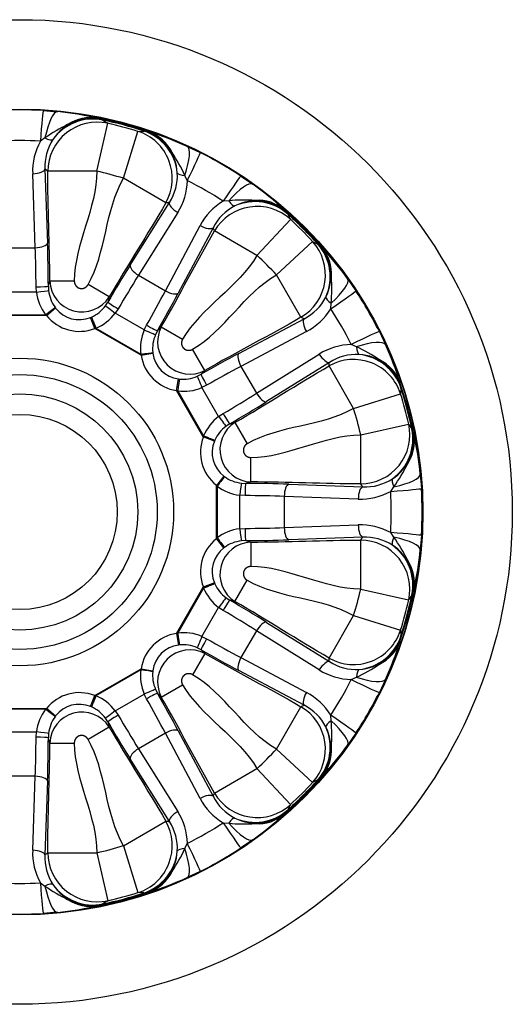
# Model space of a CAD drawing. Header units: millimetres. Extents: x 0 to 1980, y 0 to 1400.
# Tile 8 of 10: x 1401 to 1623, y 716 to 1160. Entities that reach past the tile are written whole.
import ezdxf

# ---------------------------------------------------------------- set-up
doc = ezdxf.new("R2010")
doc.units = ezdxf.units.MM
doc.header["$LTSCALE"] = 6.666667
doc.layers.add('CAP400C', color=7, linetype='Continuous')
doc.layers.add('Default', color=7, linetype='Continuous')

# ---------------------------------------------------------------- blocks, each defined once
blk = doc.blocks.new('SE2')
at = {"layer": 'CAP400C', "color": 7, "linetype": 'Continuous'}
for p, q in [((1411.74, 1119.16), (1418.21, 1118.64)), ((1435.95, 1091.75), (1440.85, 1113.41)), ((1438.38, 1115.04), (1438.63, 1114.87)), ((1438.63, 1114.87), (1440.85, 1113.41)), ((1412.54, 1106.77), (1410.45, 1105.3)), ((1447.9, 1088.55), (1454.49, 1109.75)), ((1454.49, 1109.75), (1457.14, 1109.91)), ((1457.14, 1109.91), (1457.44, 1109.93)), ((1476.71, 1102.97), (1482.57, 1100.18)), ((1408.16, 1057.25), (1406.99, 1090.63)), ((1412.52, 1092.69), (1413.69, 1059.31)), ((1435.95, 1091.75), (1413.81, 1091.75)), ((1476.76, 1087.54), (1475.68, 1089.85)), ((1500.93, 1089.58), (1506.28, 1085.9)), ((1467.08, 1077.48), (1447.9, 1088.55)), ((1450.96, 1049.33), (1468.66, 1077.65)), ((1495.43, 1078.45), (1492.89, 1078.23)), ((1472.42, 1073.1), (1454.72, 1044.77)), ((1521.94, 1072.69), (1522.08, 1072.42)), ((1522.08, 1072.42), (1523.26, 1070.04)), ((1466.87, 1037.76), (1482.55, 1067.25)), ((1508.19, 1053.74), (1523.26, 1070.04)), ((1488.38, 1066.27), (1472.7, 1036.78)), ((1508.19, 1053.74), (1489.02, 1064.81)), ((1516.94, 1044.99), (1533.25, 1060.06)), ((1533.25, 1060.06), (1535.62, 1058.87)), ((1535.62, 1058.87), (1535.9, 1058.73)), ((1394.12, 1057.25), (1408.16, 1057.25)), ((1454.72, 1044.77), (1466.87, 1037.76)), ((1528.01, 1025.82), (1516.94, 1044.99)), ((1414.07, 1039.88), (1414.7, 1042.23)), ((1414.7, 1042.23), (1425.77, 1042.23)), ((1441.55, 1035.04), (1431.96, 1040.57)), ((1549.1, 1043.07), (1552.78, 1037.73)), ((1408.7, 1037.21), (1393.58, 1037.21)), ((1408.7, 1037.21), (1408.53, 1039.59)), ((1414.07, 1039.88), (1414.17, 1037.94)), ((1439.85, 1031.05), (1440.92, 1032.69)), ((1441.55, 1035.04), (1440.92, 1032.69)), ((1541.43, 1029.68), (1541.65, 1032.22)), ((1389.43, 1027), (1412.85, 1027)), ((1413.18, 1026.65), (1412.85, 1027)), ((1413.18, 1026.65), (1417.34, 1030.02)), ((1417.1, 1030.33), (1417.34, 1030.02)), ((1445.56, 1029.66), (1444.23, 1027.69)), ((1457.32, 1020.13), (1444.23, 1027.69)), ((1413.18, 1026.65), (1389.1, 1026.65)), ((1433.15, 1025.78), (1433.51, 1025.93)), ((1435.07, 1020.78), (1433.15, 1025.78)), ((1457.32, 1020.13), (1458.37, 1022.27)), ((1499.98, 1009.5), (1529.47, 1025.17)), ((1435.53, 1020.92), (1435.07, 1020.78)), ((1455.92, 1008.74), (1435.07, 1020.78)), ((1435.53, 1020.92), (1455.81, 1009.22)), ((1463.31, 1019.76), (1462.42, 1018.02)), ((1463.31, 1019.76), (1465.03, 1021.48)), ((1465.03, 1021.48), (1474.62, 1015.95)), ((1530.45, 1019.35), (1500.96, 1003.67)), ((1563.38, 1019.36), (1566.17, 1013.51)), ((1553.05, 1012.48), (1550.74, 1013.56)), ((1455.92, 1008.74), (1455.81, 1009.22)), ((1455.92, 1008.74), (1461.21, 1009.58)), ((1461.16, 1009.97), (1461.21, 1009.58)), ((1484.69, 1001.83), (1479.15, 1011.41)), ((1507.98, 991.52), (1536.3, 1009.22)), ((1540.86, 1005.46), (1512.53, 987.75)), ((1481.23, 999.22), (1482.96, 1000.1)), ((1484.69, 1001.83), (1482.96, 1000.1)), ((1500.96, 1003.67), (1507.98, 991.52)), ((1551.75, 984.7), (1540.68, 1003.87)), ((1471.95, 992.71), (1472.79, 998.01)), ((1472.79, 998.01), (1473.17, 997.96)), ((1483.98, 971.87), (1471.95, 992.71)), ((1472.42, 992.61), (1471.95, 992.71)), ((1472.42, 992.61), (1484.13, 972.33)), ((1485.47, 995.16), (1483.34, 994.12)), ((1490.89, 981.03), (1483.34, 994.12)), ((1551.75, 984.7), (1572.95, 991.28)), ((1573.12, 993.93), (1572.95, 991.28)), ((1573.13, 994.24), (1573.12, 993.93)), ((1490.89, 981.03), (1492.87, 982.36)), ((1495.89, 977.71), (1498.24, 978.34)), ((1498.24, 978.34), (1503.78, 968.76)), ((1495.89, 977.71), (1494.26, 976.65)), ((1554.96, 972.74), (1576.61, 977.64)), ((1576.61, 977.64), (1578.07, 975.43)), ((1578.07, 975.43), (1578.24, 975.17)), ((1483.98, 971.87), (1484.13, 972.33)), ((1488.99, 969.95), (1483.98, 971.87)), ((1489.14, 970.31), (1488.99, 969.95)), ((1554.96, 950.61), (1554.96, 972.74)), ((1505.44, 951.49), (1505.44, 962.56)), ((1493.22, 954.14), (1489.85, 949.97)), ((1493.22, 954.14), (1493.53, 953.9)), ((1505.44, 951.49), (1503.09, 950.86)), ((1581.85, 955), (1582.36, 948.54)), ((1490.21, 949.64), (1489.85, 949.97)), ((1489.85, 925.9), (1489.85, 949.97)), ((1490.21, 949.64), (1490.21, 926.23)), ((1501.14, 950.97), (1503.09, 950.86)), ((1522.52, 950.49), (1555.9, 949.32)), ((1568.51, 947.25), (1569.97, 949.34)), ((1502.79, 945.33), (1500.42, 945.49)), ((1500.42, 930.38), (1500.42, 945.49)), ((1520.45, 944.95), (1520.45, 930.92)), ((1553.83, 943.79), (1520.45, 944.95)), ((1500.42, 930.38), (1502.79, 930.54)), ((1520.45, 930.92), (1553.83, 932.09)), ((1489.85, 925.9), (1490.21, 926.23)), ((1493.22, 921.74), (1489.85, 925.9)), ((1503.09, 925.01), (1501.14, 924.91)), ((1503.09, 925.01), (1505.44, 924.38)), ((1555.9, 926.55), (1522.52, 925.38)), ((1554.96, 903.13), (1554.96, 925.27)), ((1569.97, 926.54), (1568.51, 928.62)), ((1582.36, 927.33), (1581.85, 920.87)), ((1493.53, 921.97), (1493.22, 921.74)), ((1505.44, 924.38), (1505.44, 913.31)), ((1498.24, 897.53), (1503.78, 907.11)), ((1471.95, 883.16), (1483.98, 904)), ((1484.13, 903.54), (1472.42, 883.26)), ((1488.99, 905.92), (1483.98, 904)), ((1484.13, 903.54), (1483.98, 904)), ((1488.99, 905.92), (1489.14, 905.56)), ((1554.96, 903.13), (1576.61, 898.23)), ((1494.26, 899.22), (1495.89, 898.16)), ((1498.24, 897.53), (1495.89, 898.16)), ((1578.07, 900.44), (1576.61, 898.23)), ((1578.24, 900.7), (1578.07, 900.44)), ((1483.34, 881.75), (1490.89, 894.84)), ((1492.87, 893.51), (1490.89, 894.84)), ((1540.68, 872), (1551.75, 891.17)), ((1551.75, 891.17), (1572.95, 884.59)), ((1512.53, 888.12), (1540.86, 870.42)), ((1572.95, 884.59), (1573.12, 881.94)), ((1471.95, 883.16), (1472.42, 883.26)), ((1471.95, 883.16), (1472.79, 877.86)), ((1483.34, 881.75), (1485.47, 880.71)), ((1507.98, 884.36), (1500.96, 872.2)), ((1536.3, 866.65), (1507.98, 884.36)), ((1573.12, 881.94), (1573.13, 881.63)), ((1473.17, 877.91), (1472.79, 877.86)), ((1482.96, 875.77), (1481.23, 876.65)), ((1482.96, 875.77), (1484.69, 874.05)), ((1484.69, 874.05), (1479.15, 864.46)), ((1500.96, 872.2), (1530.45, 856.52)), ((1435.07, 855.09), (1455.92, 867.13)), ((1455.81, 866.66), (1455.92, 867.13)), ((1455.92, 867.13), (1461.21, 866.29)), ((1455.81, 866.66), (1435.53, 854.95)), ((1461.21, 866.29), (1461.16, 865.9)), ((1529.47, 850.7), (1499.98, 866.38)), ((1550.74, 862.32), (1553.05, 863.39)), ((1566.17, 862.36), (1563.38, 856.51)), ((1462.42, 857.85), (1463.31, 856.11)), ((1465.03, 854.39), (1474.62, 859.92)), ((1433.15, 850.09), (1435.07, 855.09)), ((1435.07, 855.09), (1435.53, 854.95)), ((1444.23, 848.18), (1457.32, 855.74)), ((1458.37, 853.6), (1457.32, 855.74)), ((1465.03, 854.39), (1463.31, 856.11)), ((1389.1, 849.23), (1413.18, 849.23)), ((1412.85, 848.87), (1413.18, 849.23)), ((1417.34, 845.85), (1413.18, 849.23)), ((1433.51, 849.94), (1433.15, 850.09)), ((1516.94, 830.88), (1528.01, 850.06)), ((1412.85, 848.87), (1389.43, 848.87)), ((1417.34, 845.85), (1417.1, 845.54)), ((1440.92, 843.18), (1439.85, 844.82)), ((1444.23, 848.18), (1445.56, 846.21)), ((1541.65, 843.65), (1541.43, 846.19)), ((1441.55, 840.83), (1431.96, 835.3)), ((1440.92, 843.18), (1441.55, 840.83)), ((1393.58, 838.66), (1408.7, 838.66)), ((1408.53, 836.29), (1408.7, 838.66)), ((1414.17, 837.94), (1414.07, 835.99)), ((1414.7, 833.64), (1414.07, 835.99)), ((1466.87, 838.12), (1454.72, 831.1)), ((1482.55, 808.62), (1466.87, 838.12)), ((1472.7, 839.1), (1488.38, 809.6)), ((1552.78, 838.14), (1549.1, 832.8)), ((1414.7, 833.64), (1425.77, 833.64)), ((1454.72, 831.1), (1472.42, 802.77)), ((1516.94, 830.88), (1533.25, 815.81)), ((1468.66, 798.22), (1450.96, 826.54)), ((1408.16, 818.62), (1394.12, 818.62)), ((1406.99, 785.24), (1408.16, 818.62)), ((1489.02, 811.06), (1508.19, 822.13)), ((1508.19, 822.13), (1523.26, 805.83)), ((1413.69, 816.56), (1412.52, 783.18)), ((1535.62, 817), (1533.25, 815.81)), ((1535.9, 817.14), (1535.62, 817)), ((1523.26, 805.83), (1522.08, 803.45)), ((1522.08, 803.45), (1521.94, 803.18)), ((1447.9, 787.32), (1467.08, 798.39)), ((1492.89, 797.65), (1495.43, 797.42)), ((1447.9, 787.32), (1454.49, 766.12)), ((1475.68, 786.02), (1476.76, 788.34)), ((1506.28, 789.97), (1500.93, 786.29)), ((1413.81, 784.12), (1435.95, 784.12)), ((1435.95, 784.12), (1440.85, 762.47)), ((1482.57, 775.69), (1476.71, 772.9)), ((1410.45, 770.57), (1412.54, 769.1)), ((1457.14, 765.96), (1454.49, 766.12)), ((1457.44, 765.94), (1457.14, 765.96)), ((1438.63, 761), (1438.38, 760.84)), ((1440.85, 762.47), (1438.63, 761)), ((1418.21, 757.23), (1411.74, 756.71))]:
    blk.add_line(p, q, dxfattribs=at)
for radius in [222.22, 181.89, 181.7, 69.44, 62.02, 53.29, 44.02]:
    blk.add_circle((1401.14, 937.94), radius, dxfattribs=at)
for centre, radius, start, end in [((1401.14, 939.74), 179.73, 86.6182, 93.3818), ((1433.71, 1094.5), 21.06, 77.1875, 146.6425), ((1404.93, 980.54), 138.74, 76.9867, 84.5098), ((1401.14, 937.94), 181.2, 71.1486, 78.8514), ((1434.28, 1105.69), 10.2, 66.3184, 79.2778), ((1461.29, 1036.37), 85.63, 116.7369, 124.7004), ((1433.67, 1091.86), 23.65, 78.5239, 117.4663), ((1401.14, 937.94), 180.86, 71.9644, 78.0356), ((1401.14, 937.94), 179.91, 72.7508, 77.2492), ((1451.22, 1089.81), 21.06, 3.3575, 72.8125), ((1456.32, 1099.79), 10.2, 70.7222, 83.6816), ((1449.93, 1087.5), 23.65, 32.5337, 71.4761), ((1419.16, 976.73), 138.74, 65.4902, 73.0133), ((1401.14, 947.82), 157.76, 86.6163, 93.3837), ((1435.23, 1091.71), 28.26, 151.2537, 182.1963), ((1435.07, 1093.82), 22.57, 147.1017, 182.8586), ((1398.26, 1053.25), 85.63, 25.2996, 33.2631), ((1402.04, 939.5), 179.73, 56.6182, 63.3818), ((1401.14, 937.94), 157.71, 72.7508, 77.2492), ((1449.76, 1089.88), 22.51, 327.0878, 2.9519), ((1448.54, 1088.15), 28.23, 327.788, 358.762), ((1406.08, 946.49), 157.76, 56.6163, 63.3837), ((1425.73, 972.94), 138.74, 46.9867, 54.5098), ((1507.55, 1054.07), 28.26, 121.2537, 152.1963), ((1508.47, 1055.97), 22.57, 117.1017, 152.8586), ((1502.45, 993.1), 85.63, 86.7369, 94.7004), ((1507.63, 1057.24), 21.06, 47.1875, 116.6425), ((1506.27, 1054.97), 23.65, 48.5239, 87.4663), ((1401.14, 937.94), 181.2, 41.1486, 48.8514), ((1513.72, 1066.65), 10.2, 36.3184, 49.2778), ((1401.14, 937.94), 180.86, 41.9644, 48.0356), ((1401.14, 937.94), 179.91, 42.7508, 47.2492), ((1520.45, 1044.42), 21.06, 333.3575, 42.8125), ((1529.85, 1050.51), 10.2, 40.7222, 53.6816), ((1518.18, 1043.07), 23.65, 2.5337, 41.4761), ((1401.14, 937.94), 157.71, 42.7508, 47.2492), ((1436.14, 962.53), 138.74, 35.4902, 43.0133), ((1429.25, 1042.83), 14.56, 182.3421, 327.6579), ((1456.31, 1039.24), 85.63, 355.2996, 3.2631), ((1402.7, 938.84), 179.73, 26.6182, 33.3818), ((1519.22, 1045.21), 22.51, 297.0878, 332.9519), ((1517.29, 1044.32), 28.23, 297.788, 328.762), ((1409.7, 942.88), 157.76, 26.6163, 33.3837), ((1477.92, 1014.72), 14.56, 152.3269, 297.6731), ((1551.36, 985.3), 28.26, 91.2537, 122.1963), ((1439.94, 955.95), 138.74, 16.9867, 24.5098), ((1553.1, 986.49), 22.57, 87.1017, 122.8586), ((1516.46, 935.06), 85.63, 56.7369, 64.7004), ((1553.01, 988.02), 21.06, 17.1875, 86.6425), ((1550.71, 986.73), 23.65, 18.5239, 57.4663), ((1401.14, 937.94), 181.2, 11.1486, 18.8514), ((1562.99, 993.12), 10.2, 6.3184, 19.2778), ((1401.14, 937.94), 179.91, 12.7508, 17.2492), ((1401.14, 937.94), 180.86, 11.9644, 18.0356), ((1401.14, 937.94), 157.71, 12.7508, 17.2492), ((1506.03, 966.04), 14.56, 122.3269, 267.6731), ((1557.71, 970.5), 21.06, 303.3575, 12.8125), ((1555.06, 970.47), 23.65, 332.5337, 11.4761), ((1568.9, 971.07), 10.2, 10.7222, 23.6816), ((1443.75, 941.73), 138.74, 5.4902, 13.0133), ((1499.57, 998.09), 85.63, 325.2996, 333.2631), ((1557.04, 971.8), 22.51, 267.0878, 302.9519), ((1554.92, 971.99), 28.23, 267.788, 298.762), ((1411.02, 937.94), 157.76, 356.6163, 3.3837), ((1402.94, 937.94), 179.73, 356.6182, 3.3818), ((1554.92, 903.85), 28.26, 61.2537, 92.1963), ((1557.02, 904.01), 22.57, 57.1017, 92.8586), ((1499.57, 877.79), 85.63, 26.7369, 34.7004), ((1506.03, 909.83), 14.56, 92.3269, 237.6731), ((1557.71, 905.37), 21.06, 347.1875, 56.6425), ((1443.75, 934.14), 138.74, 346.9867, 354.5098), ((1555.06, 905.41), 23.65, 348.5239, 27.4663), ((1401.14, 937.94), 157.71, 342.7508, 347.2492), ((1401.14, 937.94), 181.2, 341.1486, 348.8514), ((1568.9, 904.8), 10.2, 336.3184, 349.2778), ((1401.14, 937.94), 179.91, 342.7508, 347.2492), ((1401.14, 937.94), 180.86, 341.9644, 348.0356), ((1553.01, 887.86), 21.06, 273.3575, 342.8125), ((1550.71, 889.15), 23.65, 302.5337, 341.4761), ((1562.99, 882.76), 10.2, 340.7222, 353.6816), ((1477.92, 861.15), 14.56, 62.3185, 207.6815), ((1439.94, 919.92), 138.74, 335.4902, 343.0133), ((1553.09, 889.31), 22.51, 237.0878, 272.9519), ((1516.46, 940.81), 85.63, 295.2996, 303.2631), ((1551.35, 890.54), 28.23, 237.788, 268.762), ((1409.7, 932.99), 157.76, 326.6163, 333.3837), ((1517.27, 831.53), 28.26, 31.2537, 62.1963), ((1402.7, 937.03), 179.73, 326.6182, 333.3818), ((1519.17, 830.61), 22.57, 27.1017, 62.8586), ((1429.25, 833.04), 14.56, 32.3421, 177.6579), ((1520.45, 831.45), 21.06, 317.1875, 26.6425), ((1456.31, 836.63), 85.63, 356.7369, 4.7004), ((1518.18, 832.8), 23.65, 318.5239, 357.4663), ((1436.14, 913.35), 138.74, 316.9867, 324.5098), ((1401.14, 937.94), 157.71, 312.7508, 317.2492), ((1401.14, 937.94), 181.2, 311.1486, 318.8514), ((1529.85, 825.36), 10.2, 306.3184, 319.2778), ((1401.14, 937.94), 180.86, 311.9644, 318.0356), ((1401.14, 937.94), 179.91, 312.7508, 317.2492), ((1508.42, 819.85), 22.51, 207.0878, 242.9519), ((1507.53, 821.78), 28.23, 207.788, 238.762), ((1448.51, 787.72), 28.26, 1.2537, 32.1963), ((1507.63, 818.63), 21.06, 243.3575, 312.8125), ((1425.73, 902.94), 138.74, 305.4902, 313.0133), ((1506.27, 820.9), 23.65, 272.5337, 311.4761), ((1513.72, 809.22), 10.2, 310.7222, 323.6816), ((1449.7, 785.97), 22.57, 357.1017, 32.8586), ((1406.08, 929.38), 157.76, 296.6163, 303.3837), ((1502.45, 882.77), 85.63, 265.2996, 273.2631), ((1401.14, 937.94), 157.71, 282.7508, 287.2492), ((1435.2, 784.15), 28.23, 177.788, 208.762), ((1435, 782.03), 22.51, 177.0878, 212.9519), ((1451.22, 786.06), 21.06, 287.1875, 356.6425), ((1398.26, 822.62), 85.63, 326.7369, 334.7004), ((1402.04, 936.37), 179.73, 296.6182, 303.3818), ((1449.93, 788.37), 23.65, 288.5239, 327.4663), ((1401.14, 928.05), 157.76, 266.6163, 273.3837), ((1461.29, 839.51), 85.63, 235.2996, 243.2631), ((1433.71, 781.37), 21.06, 213.3575, 282.8125), ((1419.16, 899.14), 138.74, 286.9867, 294.5098), ((1401.14, 937.94), 181.2, 281.1486, 288.8514), ((1401.14, 937.94), 180.86, 281.9644, 288.0356), ((1401.14, 937.94), 179.91, 282.7508, 287.2492), ((1456.32, 776.09), 10.2, 276.3184, 289.2778), ((1404.93, 895.33), 138.74, 275.4902, 283.0133), ((1433.67, 784.01), 23.65, 242.5337, 281.4761), ((1434.28, 770.18), 10.2, 280.7222, 293.6816), ((1401.14, 936.13), 179.73, 266.6182, 273.3818)]:
    blk.add_arc(centre, radius, start, end, dxfattribs=at)
for centre, major_axis, ratio, start_param, end_param in [((1410.45, 1097.09), (1.31, 22.07), 0.023602, 0.026187, 1.190987), ((1416.13, 1096.64), (2.22, 22), 0.231023, 0.026908, 1.115691), ((1434.03, 1093.15), (13.01, 18.02), 0.994228, 0.418691, 1.570975), ((1431.9, 1094.03), (5.33, 21.46), 0.881664, 0.055502, 0.758232), ((1435.95, 1091.75), (-13.2, -17.88), 0.994141, 3.556963, 5.345333), ((1411.64, 1109.31), (4.62, -3.09), 0.315545, 5.112627, 6.169879), ((1447.9, 1088.55), (-2.49, 22.08), 0.994141, 4.079445, 5.867815), ((1450.26, 1088.8), (2.26, -22.11), 0.994228, 1.570618, 2.722902), ((1452.55, 1088.5), (6.11, 21.25), 0.881664, 5.524953, 6.227683), ((1467.51, 1082.87), (9.08, 20.16), 0.231023, 5.167494, 6.256277), ((1472.65, 1080.42), (9.91, 19.77), 0.023602, 5.092198, 6.256998), ((1406.99, 1092.69), (-5.55, -0.19), 0.371195, 1.557807, 3.047593), ((1262.65, 937.94), (233.14, 0), 0.866575, 0.865378, 0.8726), ((1477.74, 1091.6), (-5.54, -0.36), 0.315545, 0.113306, 1.170559), ((1488.78, 1071.11), (12.17, 18.46), 0.023602, 0.026187, 1.190987), ((1493.47, 1067.88), (12.92, 17.94), 0.231023, 0.026908, 1.115691), ((1521.07, 868.69), (-201.9, 116.57), 0.866575, -0.8726, -0.865378), ((1473.45, 1074.89), (4.71, -2.94), 0.371195, 3.235593, 4.725378), ((1508.19, 1053.74), (-20.37, -8.89), 0.994141, 3.556963, 5.345333), ((1495.92, 1081.1), (2.46, -4.98), 0.315545, 5.112627, 6.169879), ((1507.23, 1055.91), (20.27, 9.1), 0.994228, 0.418691, 1.570975), ((1505.83, 1057.74), (15.35, 15.92), 0.881664, 0.055502, 0.758232), ((1483.58, 1069.04), (-4.91, 2.61), 0.371195, 1.557807, 3.047593), ((1281.21, 1007.18), (201.91, -116.57), 0.866575, 0.865378, 0.8726), ((1408.16, 1059.31), (-5.55, -0.19), 0.371195, 1.557807, 3.047593), ((1408.73, 1036.62), (0, 61.11), 0.087489, -1.517358, -1.19029), ((1516.94, 1044.99), (8.89, 20.37), 0.994141, 4.079445, 5.867815), ((1519.11, 1044.03), (-9.1, -20.27), 0.994228, 1.570618, 2.722902), ((1403.19, 1036.62), (0, 55.56), 0.096238, -1.517358, -1.19029), ((1520.94, 1042.62), (15.92, 15.35), 0.881664, 5.524953, 6.227683), ((1443.91, 1027.19), (30.56, 52.92), 0.087489, 1.19029, 1.517358), ((1455.75, 1046.56), (4.71, -2.94), 0.371195, 3.235593, 4.725378), ((1448.7, 1024.42), (27.78, 48.11), 0.096238, 1.19029, 1.517358), ((1531.09, 1030.27), (17.94, 12.92), 0.231023, 5.167494, 6.256277), ((1408.53, 1039.88), (-5.56, -0.03), 0.053412, 1.570546, 3.054201), ((1408.7, 1037.27), (-5.51, -0.68), 0.010615, 1.569494, 3.016076), ((1428.61, 1040.41), (-5.62, -20.27), 0.95064, 5.123213, 5.663851), ((1428.61, 1040.47), (-4.18, -15.21), 0.91563, 5.121321, 5.661959), ((1452.26, 1022.37), (27.78, 48.11), 0.096238, -1.517358, -1.19029), ((1457.05, 1019.6), (30.56, 52.92), 0.087489, -1.517358, -1.19029), ((1467.91, 1039.54), (-4.91, 2.61), 0.371195, 1.557807, 3.047593), ((1534.32, 1025.58), (18.46, 12.17), 0.023602, 5.092198, 6.256998), ((1445.71, 1029.92), (4.8, -2.8), 0.053412, 3.228984, 4.712639), ((1544.31, 1032.72), (-4.98, 2.46), 0.315545, 0.113306, 1.170559), ((1412.85, 1027.06), (-4.4, -3.39), 0.00847, 1.564266, 2.879566), ((1428.63, 1040.51), (4.1, 15.31), 0.911394, 2.539091, 3.744095), ((1428.61, 1040.47), (-3.98, -15.26), 0.91563, 0.621226, 1.161864), ((1428.58, 1040.42), (-5.27, -20.37), 0.95064, 0.619334, 1.159972), ((1444.26, 1027.74), (4.44, -3.34), 0.010615, 3.267109, 4.713691), ((1428.63, 1040.51), (5.46, 20.39), 0.94734, 2.539091, 3.744095), ((1435.56, 1020.98), (2.11, -5.14), 0.00847, 3.403619, 4.718919), ((1458.51, 1022.53), (-4.82, 2.76), 0.053412, 1.570546, 3.054201), ((1470.38, 818), (-116.57, 201.91), 0.866575, -0.8726, -0.865378), ((1532.24, 1020.38), (2.61, -4.91), 0.371195, 3.235593, 4.725378), ((1476.17, 1012.94), (-15.01, -14.75), 0.95064, 5.123213, 5.663851), ((1457.35, 1020.18), (-5.11, 2.17), 0.010615, 1.569494, 3.016076), ((1476.2, 1012.99), (-11.23, -11.08), 0.91563, 5.121321, 5.661959), ((1543.63, 1009.45), (19.77, 9.91), 0.023602, 0.026187, 1.190987), ((1546.08, 1004.31), (20.16, 9.08), 0.231023, 0.026908, 1.115691), ((1455.84, 1009.27), (-5.51, -0.74), 0.00847, 1.564266, 2.879566), ((1476.23, 1013.03), (11.21, 11.21), 0.911394, 2.539091, 3.744095), ((1482.81, 993.85), (52.92, 30.56), 0.087489, 1.19029, 1.517358), ((1502.75, 1004.7), (2.61, -4.91), 0.371195, 3.235593, 4.725378), ((1538.09, 1010.25), (2.94, -4.71), 0.371195, 4.6994, 6.189185), ((1554.81, 1014.53), (-0.36, -5.54), 0.315545, 5.112627, 6.169879), ((1552.01, 987.06), (22.11, -2.26), 0.994228, 0.418691, 1.570975), ((1476.23, 1013.03), (14.93, 14.93), 0.94734, 2.539091, 3.744095), ((1551.75, 984.7), (-22.08, 2.49), 0.994141, 3.556963, 5.345333), ((1331.9, 1057.87), (116.57, -201.9), 0.866576, 0.865372, 0.872594), ((1551.7, 989.34), (21.25, 6.11), 0.881664, 0.055502, 0.758232), ((1485.73, 995.31), (2.76, -4.82), 0.053412, 3.228984, 4.712639), ((1485.57, 989.06), (48.11, 27.78), 0.096238, 1.19029, 1.517358), ((1472.47, 992.64), (-0.74, -5.51), 0.00847, 3.403619, 4.718919), ((1476.2, 1012.99), (-11.08, -11.23), 0.91563, 0.621226, 1.161864), ((1483.39, 994.15), (2.17, -5.11), 0.010615, 3.267109, 4.713691), ((1476.15, 1012.96), (-14.75, -15.01), 0.95064, 0.619334, 1.159972), ((1487.63, 985.5), (48.11, 27.78), 0.096238, -1.517358, -1.19029), ((1509.76, 992.55), (2.94, -4.71), 0.371195, 4.6994, 6.189185), ((1490.39, 980.71), (52.92, 30.56), 0.087489, -1.517358, -1.19029), ((1493.12, 982.51), (2.8, -4.8), 0.053412, 4.712139, 6.195794), ((1503.62, 965.38), (-20.37, -5.27), 0.95064, 5.123213, 5.663851), ((1490.95, 981.06), (3.34, -4.44), 0.010615, 4.711087, 6.157669), ((1503.67, 965.41), (-15.26, -3.98), 0.91563, 5.121321, 5.661959), ((1554.96, 972.74), (17.88, 13.2), 0.994141, 4.079445, 5.867815), ((1556.35, 970.83), (-18.02, -13.01), 0.994228, 1.570618, 2.722902), ((1503.72, 965.42), (20.39, 5.46), 0.94734, 2.539091, 3.744095), ((1484.18, 972.36), (5.14, -2.11), 0.00847, 4.705859, 6.021159), ((1503.72, 965.42), (15.31, 4.1), 0.911394, 2.539091, 3.744095), ((1557.23, 968.7), (21.46, 5.33), 0.881664, 5.524953, 6.227683), ((1490.27, 949.64), (3.39, 4.4), 0.00847, 0.262027, 1.577326), ((1503.67, 965.41), (-15.21, -4.18), 0.91563, 0.621226, 1.161864), ((1572.52, 948.43), (-3.09, 4.62), 0.315545, 0.113306, 1.170559), ((1559.84, 952.93), (22, 2.22), 0.231023, 5.167494, 6.256277), ((1503.61, 965.41), (-20.27, -5.62), 0.95064, 0.619334, 1.159972), ((1500.48, 945.49), (0.68, 5.51), 0.010615, 0.125517, 1.572098), ((1503.09, 945.33), (0.03, 5.56), 0.053412, 0.087392, 1.571046), ((1499.82, 945.52), (61.11, 0), 0.087489, 1.19029, 1.517358), ((1522.52, 944.95), (0.19, 5.55), 0.371195, 0.094, 1.583786), ((1555.9, 943.79), (0.19, 5.55), 0.371195, 0.094, 1.583786), ((1401.14, 799.45), (0, 233.14), 0.866575, -0.8726, -0.865378), ((1560.3, 947.25), (22.07, 1.31), 0.023602, 5.092198, 6.256998), ((1499.82, 939.99), (55.56, 0), 0.096238, 1.19029, 1.517358), ((1503.61, 910.46), (-20.27, 5.62), 0.95064, 5.123213, 5.663851), ((1500.48, 930.38), (0.68, -5.51), 0.010615, 4.711087, 6.157669), ((1499.82, 935.88), (55.56, 0), 0.096238, -1.517358, -1.19029), ((1503.09, 930.54), (0.03, -5.56), 0.053412, 4.712139, 6.195794), ((1522.52, 930.92), (0.19, -5.55), 0.371195, 4.6994, 6.189185), ((1555.9, 932.09), (0.19, -5.55), 0.371195, 4.6994, 6.189185), ((1503.72, 910.45), (20.39, -5.46), 0.94734, 2.539091, 3.744095), ((1490.27, 926.23), (3.39, -4.4), 0.00847, 4.705859, 6.021159), ((1503.67, 910.46), (-15.21, 4.18), 0.91563, 5.121321, 5.661959), ((1499.82, 930.35), (61.11, 0), 0.087489, -1.517358, -1.19029), ((1401.14, 1076.42), (0, -233.14), 0.866575, 0.865378, 0.8726), ((1554.96, 903.13), (-17.88, 13.2), 0.994141, 3.556963, 5.345333), ((1560.3, 928.62), (22.07, -1.31), 0.023602, 0.026187, 1.190987), ((1572.52, 927.44), (-3.09, -4.62), 0.315545, 5.112627, 6.169879), ((1559.84, 922.95), (22, -2.22), 0.231023, 0.026908, 1.115691), ((1503.72, 910.45), (15.31, -4.1), 0.911394, 2.539091, 3.744095), ((1556.35, 905.04), (18.02, -13.01), 0.994228, 0.418691, 1.570975), ((1557.23, 907.17), (21.46, -5.33), 0.881664, 0.055502, 0.758232), ((1484.18, 903.51), (5.14, 2.11), 0.00847, 0.262027, 1.577326), ((1503.62, 910.49), (-20.37, 5.27), 0.95064, 0.619334, 1.159972), ((1503.67, 910.46), (-15.26, 3.98), 0.91563, 0.621226, 1.161864), ((1490.95, 894.81), (3.34, 4.44), 0.010615, 0.125517, 1.572098), ((1493.12, 893.36), (2.8, 4.8), 0.053412, 0.087392, 1.571046), ((1490.39, 895.17), (52.92, -30.56), 0.087489, 1.19029, 1.517358), ((1487.63, 890.37), (48.11, -27.78), 0.096238, 1.19029, 1.517358), ((1509.76, 883.32), (2.94, 4.71), 0.371195, 0.094, 1.583786), ((1551.75, 891.17), (22.08, 2.49), 0.994141, 4.079445, 5.867815), ((1476.23, 862.84), (14.93, -14.93), 0.94734, 2.539091, 3.744095), ((1476.15, 862.91), (-14.75, 15.01), 0.95064, 5.123213, 5.663851), ((1472.47, 883.23), (-0.74, 5.51), 0.00847, 1.564266, 2.879566), ((1483.39, 881.72), (2.17, 5.11), 0.010615, 1.569494, 3.016076), ((1485.73, 880.56), (2.76, 4.82), 0.053412, 1.570546, 3.054201), ((1485.57, 886.82), (48.11, -27.78), 0.096238, -1.517358, -1.19029), ((1552.01, 888.81), (-22.11, -2.26), 0.994228, 1.570618, 2.722902), ((1476.23, 862.84), (11.21, -11.21), 0.911394, 2.539091, 3.744095), ((1476.2, 862.88), (-11.08, 11.23), 0.91563, 5.121321, 5.661959), ((1482.81, 882.02), (52.92, -30.56), 0.087489, -1.517358, -1.19029), ((1551.7, 886.53), (21.25, -6.11), 0.881664, 5.524953, 6.227683), ((1502.75, 871.17), (2.61, 4.91), 0.371195, 1.557807, 3.047593), ((1331.9, 818), (116.57, 201.9), 0.866575, -0.872606, -0.865384), ((1538.09, 865.62), (2.94, 4.71), 0.371195, 0.094, 1.583786), ((1554.81, 861.34), (-0.36, 5.54), 0.315545, 0.113306, 1.170559), ((1476.17, 862.93), (-15.01, 14.75), 0.95064, 0.619334, 1.159972), ((1455.84, 866.6), (-5.51, 0.74), 0.00847, 3.403619, 4.718919), ((1476.2, 862.88), (-11.23, 11.08), 0.91563, 0.621226, 1.161864), ((1543.63, 866.42), (19.77, -9.91), 0.023602, 5.092198, 6.256998), ((1546.08, 871.57), (20.16, -9.08), 0.231023, 5.167494, 6.256277), ((1428.63, 835.36), (5.46, -20.39), 0.94734, 2.539091, 3.744095), ((1457.35, 855.69), (-5.11, -2.17), 0.010615, 3.267109, 4.713691), ((1435.56, 854.9), (-2.11, -5.14), 0.00847, 4.705859, 6.021159), ((1428.58, 835.46), (-5.27, 20.37), 0.95064, 5.123213, 5.663851), ((1458.51, 853.34), (-4.82, -2.76), 0.053412, 3.228984, 4.712639), ((1452.26, 853.5), (27.78, -48.11), 0.096238, 1.19029, 1.517358), ((1457.05, 856.27), (30.56, -52.92), 0.087489, 1.19029, 1.517358), ((1532.24, 855.49), (2.61, 4.91), 0.371195, 1.557807, 3.047593), ((1428.63, 835.36), (4.1, -15.31), 0.911394, 2.539091, 3.744095), ((1428.61, 835.4), (-3.98, 15.26), 0.91563, 5.121321, 5.661959), ((1470.38, 1057.87), (-116.57, -201.9), 0.866575, 0.865384, 0.872606), ((1516.94, 830.88), (-8.89, 20.37), 0.994141, 3.556963, 5.345333), ((1428.61, 835.46), (-5.62, 20.27), 0.95064, 0.619334, 1.159972), ((1412.85, 848.81), (4.4, -3.39), 0.00847, 0.262027, 1.577326), ((1428.61, 835.4), (-4.18, 15.21), 0.91563, 0.621226, 1.161864), ((1444.26, 848.13), (-4.44, -3.34), 0.010615, 4.711087, 6.157669), ((1445.71, 845.95), (-4.8, -2.8), 0.053412, 4.712139, 6.195794), ((1448.7, 851.45), (27.78, -48.11), 0.096238, -1.517358, -1.19029), ((1534.32, 850.29), (18.46, -12.17), 0.023602, 0.026187, 1.190987), ((1443.91, 848.68), (30.56, -52.92), 0.087489, -1.517358, -1.19029), ((1519.11, 831.84), (9.1, -20.27), 0.994228, 0.418691, 1.570975), ((1544.31, 843.16), (-4.98, -2.46), 0.315545, 5.112627, 6.169879), ((1531.09, 845.6), (17.94, -12.92), 0.231023, 0.026908, 1.115691), ((1403.19, 839.25), (0, -55.56), 0.096238, 1.19029, 1.517358), ((1408.53, 835.99), (5.56, -0.03), 0.053412, 0.087392, 1.571046), ((1408.7, 838.6), (5.51, -0.68), 0.010615, 0.125517, 1.572098), ((1408.73, 839.25), (0, -61.11), 0.087489, 1.19029, 1.517358), ((1467.91, 836.33), (-4.91, -2.61), 0.371195, 3.235593, 4.725378), ((1520.94, 833.25), (15.92, -15.35), 0.881664, 0.055502, 0.758232), ((1455.75, 829.31), (-4.71, -2.94), 0.371195, 4.6994, 6.189185), ((1408.16, 816.56), (5.55, -0.19), 0.371195, 0.094, 1.583786), ((1483.58, 806.84), (-4.91, -2.61), 0.371195, 3.235593, 4.725378), ((1281.21, 868.69), (201.9, 116.57), 0.866575, -0.872617, -0.865395), ((1508.19, 822.13), (20.37, -8.89), 0.994141, 4.079445, 5.867815), ((1473.45, 800.99), (-4.71, -2.94), 0.371195, 4.6994, 6.189185), ((1507.23, 819.96), (-20.27, 9.1), 0.994228, 1.570618, 2.722902), ((1505.83, 818.13), (15.35, -15.92), 0.881664, 5.524953, 6.227683), ((1447.9, 787.32), (2.49, 22.08), 0.994141, 3.556963, 5.345333), ((1521.07, 1007.18), (-201.9, -116.57), 0.866575, 0.865378, 0.8726), ((1488.78, 804.76), (12.17, -18.46), 0.023602, 5.092198, 6.256998), ((1495.92, 794.77), (2.46, 4.98), 0.315545, 0.113306, 1.170559), ((1493.47, 807.99), (12.92, -17.94), 0.231023, 5.167494, 6.256277), ((1472.65, 795.45), (9.91, -19.77), 0.023602, 0.026187, 1.190987), ((1406.99, 783.18), (5.55, -0.19), 0.371195, 0.094, 1.583786), ((1262.66, 937.94), (233.14, 0), 0.866575, -0.872611, -0.86539), ((1435.95, 784.12), (13.2, -17.88), 0.994141, 4.079445, 5.867815), ((1450.26, 787.07), (-2.26, -22.11), 0.994228, 0.418691, 1.570975), ((1477.74, 784.27), (-5.54, 0.36), 0.315545, 5.112627, 6.169879), ((1467.51, 793), (9.08, -20.16), 0.231023, 0.026908, 1.115691), ((1452.55, 787.37), (6.11, -21.25), 0.881664, 0.055502, 0.758232), ((1410.45, 778.78), (1.31, -22.07), 0.023602, 5.092198, 6.256998), ((1411.64, 766.56), (4.62, 3.09), 0.315545, 0.113306, 1.170559), ((1416.13, 779.23), (2.22, -22), 0.231023, 5.167494, 6.256277), ((1434.03, 782.72), (-13.01, 18.02), 0.994228, 1.570618, 2.722902), ((1431.9, 781.84), (5.33, -21.46), 0.881664, 5.524953, 6.227683)]:
    blk.add_ellipse(centre, major_axis=major_axis, ratio=ratio, start_param=start_param, end_param=end_param, dxfattribs=at)
for points in [[(1414.7, 1042.23), (1414.7, 1058.74), (1413.81, 1075.25), (1413.81, 1091.75)], [(1435.95, 1091.75), (1435.95, 1075.25), (1425.77, 1058.74), (1425.77, 1042.23)], [(1431.96, 1040.57), (1440.22, 1054.87), (1439.65, 1074.25), (1447.9, 1088.55)], [(1467.08, 1077.48), (1458.82, 1063.18), (1449.8, 1049.33), (1441.55, 1035.04)], [(1465.03, 1021.48), (1473.28, 1035.78), (1480.77, 1050.52), (1489.02, 1064.81)], [(1508.19, 1053.74), (1499.94, 1039.45), (1482.87, 1030.24), (1474.62, 1015.95)], [(1479.15, 1011.41), (1493.45, 1019.66), (1502.65, 1036.73), (1516.94, 1044.99)], [(1528.01, 1025.82), (1513.72, 1017.56), (1498.98, 1010.08), (1484.69, 1001.83)], [(1498.24, 978.34), (1512.54, 986.6), (1526.39, 995.62), (1540.68, 1003.87)], [(1551.75, 984.7), (1537.46, 976.45), (1518.07, 977.01), (1503.78, 968.76)], [(1505.44, 962.56), (1521.94, 962.56), (1538.45, 972.74), (1554.96, 972.74)], [(1554.96, 950.61), (1538.45, 950.61), (1521.94, 951.49), (1505.44, 951.49)], [(1505.44, 924.38), (1521.94, 924.38), (1538.45, 925.27), (1554.96, 925.27)], [(1554.96, 903.13), (1538.45, 903.13), (1521.94, 913.31), (1505.44, 913.31)], [(1503.78, 907.11), (1518.07, 898.86), (1537.46, 899.42), (1551.75, 891.17)], [(1540.68, 872), (1526.39, 880.25), (1512.54, 889.27), (1498.24, 897.53)], [(1484.69, 874.05), (1498.98, 865.79), (1513.72, 858.31), (1528.01, 850.06)], [(1516.94, 830.88), (1502.65, 839.14), (1493.45, 856.21), (1479.15, 864.46)], [(1474.62, 859.92), (1482.87, 845.63), (1499.94, 836.43), (1508.19, 822.13)], [(1489.02, 811.06), (1480.77, 825.36), (1473.28, 840.1), (1465.03, 854.39)], [(1441.55, 840.83), (1449.8, 826.54), (1458.82, 812.69), (1467.08, 798.39)], [(1413.81, 784.12), (1413.81, 800.63), (1414.7, 817.13), (1414.7, 833.64)], [(1425.77, 833.64), (1425.77, 817.13), (1435.95, 800.63), (1435.95, 784.12)], [(1447.9, 787.32), (1439.65, 801.62), (1440.22, 821), (1431.96, 835.3)]]:
    blk.add_open_spline(points, degree=3, dxfattribs=at)
for points in [[(1425.77, 1042.23), (1425.77, 1041.65), (1425.94, 1041.11), (1426.12, 1040.57), (1426.45, 1040.13), (1426.78, 1039.68), (1427.23, 1039.38), (1427.68, 1039.07), (1428.2, 1038.93), (1428.72, 1038.79), (1429.27, 1038.83), (1429.81, 1038.87), (1430.32, 1039.09), (1430.82, 1039.31), (1431.25, 1039.69), (1431.67, 1040.07), (1431.96, 1040.57)], [(1474.62, 1015.95), (1474.33, 1015.45), (1474.21, 1014.89), (1474.09, 1014.33), (1474.16, 1013.78), (1474.22, 1013.23), (1474.46, 1012.74), (1474.69, 1012.25), (1475.07, 1011.87), (1475.45, 1011.49), (1475.94, 1011.25), (1476.44, 1011.02), (1476.98, 1010.95), (1477.54, 1010.89), (1478.09, 1011), (1478.65, 1011.12), (1479.15, 1011.41)], [(1503.78, 968.76), (1503.28, 968.47), (1502.89, 968.04), (1502.52, 967.62), (1502.3, 967.11), (1502.08, 966.6), (1502.04, 966.06), (1501.99, 965.52), (1502.13, 965), (1502.27, 964.48), (1502.58, 964.03), (1502.89, 963.58), (1503.33, 963.25), (1503.78, 962.92), (1504.31, 962.74), (1504.86, 962.56), (1505.44, 962.56)], [(1505.44, 913.31), (1504.86, 913.31), (1504.31, 913.13), (1503.78, 912.96), (1503.33, 912.62), (1502.89, 912.3), (1502.58, 911.85), (1502.27, 911.4), (1502.13, 910.87), (1501.99, 910.35), (1502.04, 909.81), (1502.08, 909.27), (1502.3, 908.76), (1502.52, 908.25), (1502.89, 907.83), (1503.28, 907.4), (1503.78, 907.11)], [(1479.15, 864.46), (1478.65, 864.75), (1478.09, 864.87), (1477.54, 864.98), (1476.98, 864.92), (1476.44, 864.86), (1475.94, 864.62), (1475.46, 864.39), (1475.07, 864), (1474.69, 863.62), (1474.46, 863.13), (1474.22, 862.64), (1474.16, 862.09), (1474.09, 861.54), (1474.21, 860.99), (1474.33, 860.43), (1474.62, 859.92)], [(1431.96, 835.3), (1431.67, 835.8), (1431.25, 836.18), (1430.83, 836.56), (1430.32, 836.78), (1429.81, 837), (1429.27, 837.04), (1428.72, 837.08), (1428.2, 836.94), (1427.68, 836.8), (1427.23, 836.49), (1426.78, 836.19), (1426.45, 835.74), (1426.12, 835.3), (1425.94, 834.76), (1425.77, 834.22), (1425.77, 833.64)]]:
    blk.add_open_spline(points, degree=2, knots=[0, 0, 0, 0.125, 0.125, 0.25, 0.25, 0.375, 0.375, 0.5, 0.5, 0.625, 0.625, 0.75, 0.75, 0.875, 0.875, 1, 1, 1], dxfattribs=at)

msp = doc.modelspace()

# ---------------------------------------------------------------- block references
at = {"layer": 'Default'}
msp.add_blockref('SE2', (0, 0), dxfattribs=at)

doc.saveas('drawing.dxf')
